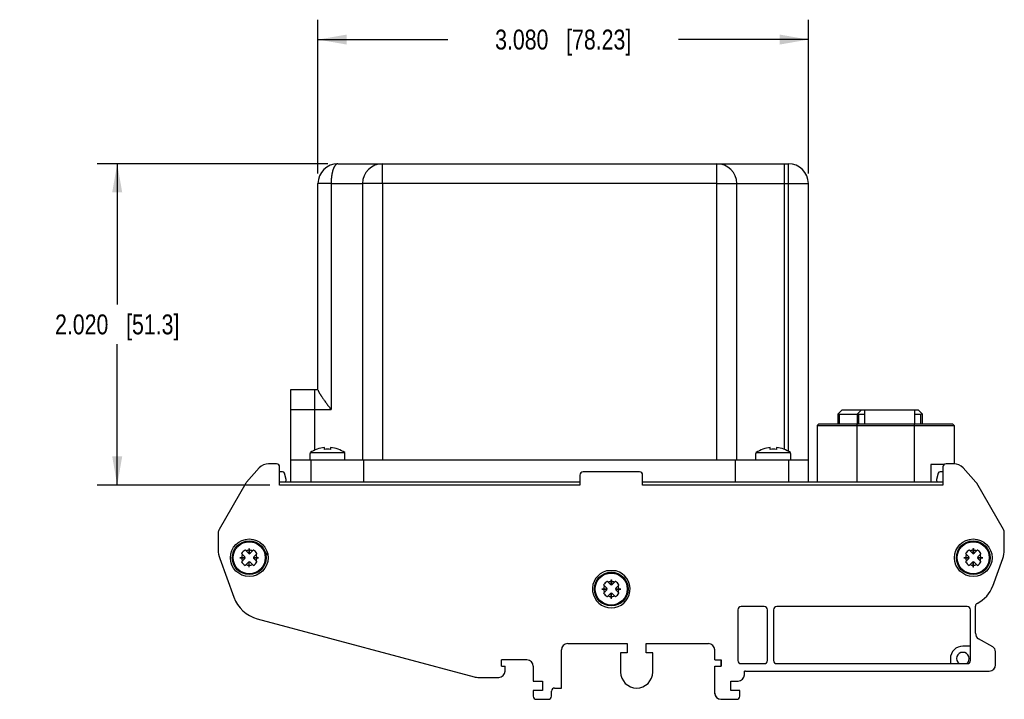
# Model space of a CAD drawing. Header units: inches. Extents: x 0 to 34, y 0 to 22.
# Tile 31 of 33: x 23.7 to 29.9, y 6.1 to 10.4. Entities that reach past the tile are written whole.
import ezdxf

# ---------------------------------------------------------------- set-up
doc = ezdxf.new("R2010")
doc.units = ezdxf.units.IN
doc.header["$LTSCALE"] = 1.87
doc.header["$MEASUREMENT"] = 0
doc.layers.get('0').update_dxf_attribs({"linetype": 'CONTINUOUS'})
doc.layers.add('DIMENSIONS', color=7, linetype='CONTINUOUS')
doc.styles.get("Standard").update_dxf_attribs({"font": 'txt', "width": 0.8})
doc.dimstyles.new('DIMSTYLE_1', dxfattribs={"dimtxt": 0.125, "dimasz": 0.18, "dimexe": 0.18, "dimexo": 0.0625, "dimgap": 0.09, "dimtad": 0, "dimtih": 1, "dimtoh": 1, "dimdec": 3, "dimzin": 4, "dimdsep": 46, "dimtxsty": 'STANDARD', "dimblk": '_FILLED', "dimblk1": '_FILLED', "dimblk2": '_FILLED', "dimcen": 0.09, "dimadec": 0, "dimazin": 0, "dimtp": 0.01, "dimtm": 0.01, "dimtfac": 1, "dimtdec": 3, "dimtofl": 0, "dimtmove": 0, "dimatfit": 3, "dimldrblk": '_FILLED', "dimfxl": 1, "dimtolj": 1, "dimtzin": 4, "dimarcsym": 0})

# ---------------------------------------------------------------- blocks, each defined once
blk = doc.blocks.new('_FILLED')
at = {"color": 0, "linetype": 'BYBLOCK'}
blk.add_solid([(0, 0), (-1, 0.174), (-1, -0.174)], dxfattribs=at)
blk = doc.blocks.new('*D9')
at = {"layer": 'DIMENSIONS', "color": 2, "linetype": 'CONTINUOUS'}
for p, q in [((25.6477, 9.4453), (24.1991, 9.4453)), ((24.3241, 9.4453), (24.3241, 8.5604)), ((24.3241, 7.4256), (24.3241, 8.3104)), ((25.2819, 7.4256), (24.1991, 7.4256))]:
    blk.add_line(p, q, dxfattribs=at)
at = {"layer": 'DIMENSIONS', "color": 2, "linetype": 'CONTINUOUS', "xscale": 0.18, "yscale": 0.18, "zscale": 0.18}
for p, rotation in [((24.3241, 9.4453), 90), ((24.3241, 7.4256), 270)]:
    blk.add_blockref('_FILLED', p, dxfattribs=dict(at, rotation=rotation))
at = {"layer": 'DIMENSIONS', "color": 2, "linetype": 'CONTINUOUS', "insert": (24.3241, 8.4979), "char_height": 0.125, "width": 1.225, "attachment_point": 2, "line_spacing_factor": 0.9}
blk.add_mtext('2.020{\\Ftxt.shx;\\W1.000000;\\H0.125000; }[51.3]', dxfattribs=at)
blk = doc.blocks.new('*D10')
at = {"layer": 'DIMENSIONS', "color": 2, "linetype": 'CONTINUOUS'}
for p, q in [((25.5851, 9.3828), (25.5851, 10.3505)), ((28.6651, 9.3828), (28.6651, 10.3505)), ((25.5851, 10.2255), (26.4001, 10.2255)), ((28.6651, 10.2255), (27.8501, 10.2255))]:
    blk.add_line(p, q, dxfattribs=at)
at = {"layer": 'DIMENSIONS', "color": 2, "linetype": 'CONTINUOUS', "xscale": 0.18, "yscale": 0.18, "zscale": 0.18, "rotation": 180}
blk.add_blockref('_FILLED', (25.5851, 10.2255), dxfattribs=at)
at = {"layer": 'DIMENSIONS', "color": 2, "linetype": 'CONTINUOUS', "xscale": 0.18, "yscale": 0.18, "zscale": 0.18}
blk.add_blockref('_FILLED', (28.6651, 10.2255), dxfattribs=at)
at = {"layer": 'DIMENSIONS', "color": 2, "linetype": 'CONTINUOUS', "insert": (27.1251, 10.288), "char_height": 0.125, "width": 1.325, "attachment_point": 2, "line_spacing_factor": 0.9}
blk.add_mtext('3.080{\\Ftxt.shx;\\W1.000000;\\H0.125000; }[78.23]', dxfattribs=at)

msp = doc.modelspace()

# ---------------------------------------------------------------- linework, layer by layer
at = {"color": 7, "linetype": 'CONTINUOUS'}
for p, q in [((25.7101, 9.4453), (28.5401, 9.4453)), ((25.5851, 8.0228), (25.5851, 9.3203)), ((25.8651, 9.3203), (25.8651, 7.5843)), ((28.2151, 7.5843), (28.2151, 9.3203)), ((28.6651, 7.4453), (28.6651, 9.3203)), ((25.4151, 7.4453), (25.4151, 8.0253)), ((25.4151, 8.0253), (25.5851, 8.0253)), ((28.849, 7.8705), (28.8746, 7.8961)), ((28.849, 7.8705), (28.849, 7.8103)), ((28.8608, 7.8705), (28.971, 7.8705)), ((29.3561, 7.8961), (28.8746, 7.8961)), ((28.971, 7.8705), (28.9966, 7.8961)), ((28.971, 7.8705), (28.971, 7.8103)), ((28.9829, 7.8705), (29.0183, 7.8705)), ((29.0183, 7.8961), (29.0183, 7.8103)), ((29.3344, 7.8103), (29.3344, 7.8961)), ((29.3344, 7.8705), (29.3699, 7.8705)), ((29.3561, 7.8961), (29.3817, 7.8705)), ((29.3817, 7.8103), (29.3817, 7.8705)), ((28.7301, 7.8103), (28.7201, 7.8003)), ((28.7201, 7.8003), (29.5801, 7.8003)), ((28.7201, 7.8003), (28.7201, 7.4453)), ((28.7301, 7.8103), (29.5701, 7.8103)), ((29.5701, 7.8103), (29.5801, 7.8003)), ((29.5801, 7.8003), (29.5801, 7.5594)), ((25.5356, 7.5843), (25.5356, 7.6243)), ((25.5356, 7.6243), (25.5374, 7.6243)), ((25.5374, 7.6243), (25.5374, 7.6293)), ((25.5374, 7.6293), (25.7529, 7.6293)), ((25.6256, 7.6497), (25.6256, 7.6623)), ((25.6646, 7.6623), (25.6646, 7.6497)), ((25.7529, 7.6243), (25.7529, 7.6293)), ((25.7529, 7.6243), (25.7546, 7.6243)), ((25.7546, 7.5843), (25.7546, 7.6243)), ((28.3356, 7.6243), (28.3374, 7.6243)), ((28.3356, 7.5843), (28.3356, 7.6243)), ((28.3374, 7.6293), (28.5529, 7.6293)), ((28.3374, 7.6243), (28.3374, 7.6293)), ((28.4256, 7.6497), (28.4256, 7.6623)), ((28.4646, 7.6623), (28.4646, 7.6497)), ((28.5529, 7.6243), (28.5529, 7.6293)), ((28.5529, 7.6243), (28.5546, 7.6243)), ((28.5546, 7.5843), (28.5546, 7.6243)), ((25.3247, 7.5595), (25.2753, 7.5595)), ((25.4151, 7.5843), (28.6651, 7.5843)), ((25.8735, 7.4453), (25.8735, 7.5843)), ((28.2068, 7.4453), (28.2068, 7.5843)), ((29.5173, 7.5553), (29.4331, 7.5553)), ((29.4331, 7.5553), (29.4331, 7.4453)), ((29.5788, 7.5595), (29.5294, 7.5595)), ((25.2166, 7.5332), (25.1365, 7.4436)), ((25.3444, 7.4256), (25.3444, 7.5398)), ((25.3625, 7.5083), (25.3444, 7.5083)), ((25.3844, 7.4602), (25.3739, 7.4995)), ((27.2302, 7.4886), (27.2302, 7.4256)), ((27.6042, 7.5082), (27.2499, 7.5082)), ((27.6239, 7.4256), (27.6239, 7.4886)), ((29.4803, 7.4995), (29.4697, 7.4602)), ((29.5097, 7.5083), (29.4917, 7.5083)), ((29.5097, 7.5398), (29.5097, 7.4256)), ((29.7176, 7.4436), (29.6375, 7.5332)), ((25.1318, 7.437), (24.9638, 7.1461)), ((25.3444, 7.4453), (27.2302, 7.4453)), ((27.2302, 7.4256), (25.3444, 7.4256)), ((27.6239, 7.4453), (29.5097, 7.4453)), ((29.5097, 7.4256), (27.6239, 7.4256)), ((29.8903, 7.1461), (29.7223, 7.437)), ((24.9586, 7.1264), (24.9586, 7.0181)), ((29.8956, 7.0181), (29.8956, 7.1264)), ((25.1066, 6.9935), (25.1256, 6.9745)), ((25.1288, 7.0158), (25.1479, 6.9967)), ((25.1531, 6.9944), (25.1531, 7.028)), ((25.1531, 7.028), (25.1538, 7.028)), ((25.1538, 7.028), (25.1538, 6.9944)), ((25.159, 6.9967), (25.1781, 7.0158)), ((25.1813, 6.9745), (25.2003, 6.9935)), ((25.266, 6.9847), (25.266, 7.0046)), ((29.6538, 6.9935), (29.6729, 6.9745)), ((29.6761, 7.0158), (29.6951, 6.9967)), ((29.7003, 7.028), (29.7011, 7.028)), ((29.7003, 6.9944), (29.7003, 7.028)), ((29.7011, 7.028), (29.7011, 6.9944)), ((29.7063, 6.9967), (29.7253, 7.0158)), ((29.7285, 6.9745), (29.7476, 6.9935)), ((24.9681, 6.9643), (25.0567, 6.7209)), ((25.0944, 6.9685), (25.0944, 6.9693)), ((25.0944, 6.9693), (25.1279, 6.9693)), ((25.1279, 6.9685), (25.0944, 6.9685)), ((25.1066, 6.9443), (25.1256, 6.9633)), ((25.1288, 6.922), (25.1479, 6.9411)), ((25.1531, 6.9099), (25.1531, 6.9434)), ((25.1538, 6.9099), (25.1538, 6.9434)), ((25.159, 6.9411), (25.1781, 6.922)), ((25.179, 6.9693), (25.2125, 6.9693)), ((25.2125, 6.9685), (25.179, 6.9685)), ((25.1813, 6.9633), (25.2003, 6.9443)), ((25.2125, 6.9693), (25.2125, 6.9685)), ((25.2705, 6.9847), (25.266, 6.9847)), ((29.6416, 6.9693), (29.6752, 6.9693)), ((29.6416, 6.9685), (29.6416, 6.9693)), ((29.6752, 6.9685), (29.6416, 6.9685)), ((29.6538, 6.9443), (29.6729, 6.9633)), ((29.6761, 6.922), (29.6951, 6.9411)), ((29.7003, 6.9099), (29.7003, 6.9434)), ((29.7011, 6.9099), (29.7011, 6.9434)), ((29.7063, 6.9411), (29.7253, 6.922)), ((29.7262, 6.9693), (29.7597, 6.9693)), ((29.7597, 6.9685), (29.7262, 6.9685)), ((29.7285, 6.9633), (29.7476, 6.9443)), ((29.7597, 6.9693), (29.7597, 6.9685)), ((29.8231, 6.7913), (29.8861, 6.9643)), ((25.1538, 6.9099), (25.1531, 6.9099)), ((27.4573, 6.8862), (27.3968, 6.8862)), ((29.7011, 6.9099), (29.7003, 6.9099)), ((27.4024, 6.8189), (27.4215, 6.7999)), ((27.4267, 6.8311), (27.4275, 6.8311)), ((27.4267, 6.7976), (27.4267, 6.8311)), ((27.4275, 6.8311), (27.4275, 6.7976)), ((27.4326, 6.7999), (27.4517, 6.8189)), ((27.368, 6.7724), (27.4015, 6.7724)), ((27.368, 6.7717), (27.368, 6.7724)), ((27.4015, 6.7717), (27.368, 6.7717)), ((27.3802, 6.7967), (27.3992, 6.7776)), ((27.3802, 6.7474), (27.3992, 6.7665)), ((27.4024, 6.7252), (27.4215, 6.7442)), ((27.4267, 6.713), (27.4267, 6.7465)), ((27.4275, 6.713), (27.4275, 6.7465)), ((27.4326, 6.7442), (27.4517, 6.7252)), ((27.4526, 6.7724), (27.4861, 6.7724)), ((27.4861, 6.7717), (27.4526, 6.7717)), ((27.4549, 6.7776), (27.474, 6.7967)), ((27.4549, 6.7665), (27.474, 6.7474)), ((27.4861, 6.7724), (27.4861, 6.7717)), ((27.4275, 6.713), (27.4267, 6.713)), ((28.2223, 6.6421), (28.2223, 6.3232)), ((28.3877, 6.6618), (28.242, 6.6618)), ((28.4074, 6.3232), (28.4074, 6.6421)), ((28.4468, 6.6421), (28.4468, 6.3232)), ((29.6633, 6.6618), (28.4664, 6.6618)), ((29.683, 6.3232), (29.683, 6.6421)), ((29.7145, 6.4943), (29.7145, 6.6646)), ((25.2041, 6.5858), (26.5656, 6.221)), ((29.8227, 6.409), (29.7342, 6.4602)), ((27.1141, 6.15), (27.1141, 6.3902)), ((27.1534, 6.4295), (27.5275, 6.4295)), ((27.5275, 6.3705), (27.4858, 6.3705)), ((27.4858, 6.3705), (27.4858, 6.2508)), ((27.5275, 6.4295), (27.5275, 6.3705)), ((27.6456, 6.4295), (28.0375, 6.4295)), ((27.6456, 6.3705), (27.6456, 6.4295)), ((27.6873, 6.3705), (27.6456, 6.3705)), ((27.6873, 6.2508), (27.6873, 6.3705)), ((28.0769, 6.3272), (28.0769, 6.3902)), ((29.683, 6.4138), (29.6357, 6.4138)), ((29.8405, 6.2957), (29.8405, 6.3784)), ((26.8975, 6.3272), (26.7381, 6.3272)), ((26.7381, 6.2878), (26.7381, 6.3272)), ((28.0769, 6.3272), (28.1163, 6.3272)), ((28.116, 6.3272), (28.116, 6.2878)), ((28.1163, 6.3272), (28.1163, 6.2878)), ((29.557, 6.335), (29.557, 6.3036)), ((26.7381, 6.2878), (26.7597, 6.2878)), ((26.7597, 6.2563), (26.7597, 6.2878)), ((26.9369, 6.2878), (26.9369, 6.1933)), ((28.0769, 6.2878), (28.1163, 6.2878)), ((28.0769, 6.1142), (28.0769, 6.2878)), ((28.242, 6.3036), (28.3877, 6.3036)), ((28.2637, 6.2327), (28.2637, 6.2554)), ((28.2696, 6.2563), (29.8011, 6.2563)), ((28.4664, 6.3036), (29.6633, 6.3036)), ((26.5962, 6.2169), (26.7204, 6.2169)), ((26.9369, 6.1933), (26.996, 6.1933)), ((26.996, 6.1933), (26.996, 6.1343)), ((28.1771, 6.1933), (28.2243, 6.1933)), ((28.1771, 6.1343), (28.1771, 6.1933)), ((26.996, 6.1343), (26.9369, 6.1343)), ((26.9369, 6.1343), (26.9369, 6.0988)), ((27.0518, 6.0988), (27.0518, 6.1303)), ((27.0715, 6.15), (27.1141, 6.15)), ((28.2342, 6.1343), (28.1771, 6.1343)), ((28.2342, 6.0988), (28.2342, 6.1343)), ((26.9566, 6.0791), (27.0321, 6.0791)), ((28.1163, 6.0791), (28.2145, 6.0791))]:
    msp.add_line(p, q, dxfattribs=at)
at = {"color": 9, "linetype": 'CONTINUOUS'}
for p, q in [((25.9901, 9.3203), (25.9901, 9.4453)), ((28.0901, 7.5843), (28.0901, 9.4453)), ((28.5151, 7.6497), (28.5151, 9.4453)), ((28.5401, 7.6374), (28.5401, 9.4453)), ((25.6675, 9.3203), (25.5851, 9.3203)), ((25.6675, 9.3203), (25.6675, 7.9003)), ((25.6675, 9.3203), (25.8651, 9.3203)), ((25.9901, 9.3203), (25.8651, 9.3203)), ((25.9901, 9.3203), (25.9901, 7.5843)), ((28.0901, 9.3203), (25.9901, 9.3203)), ((28.0901, 9.3203), (28.2151, 9.3203)), ((28.2151, 9.3203), (28.5401, 9.3203)), ((28.5401, 9.3203), (28.6651, 9.3203)), ((25.5651, 7.6454), (25.5651, 8.0253)), ((25.4151, 7.9003), (25.6675, 7.9003)), ((28.8608, 7.8103), (28.8608, 7.8705)), ((28.9829, 7.8103), (28.9829, 7.8705)), ((29.3699, 7.8705), (29.3699, 7.8103)), ((28.9701, 7.8103), (28.9701, 7.4453)), ((29.3301, 7.8103), (29.3301, 7.4453)), ((25.5401, 7.5843), (25.5401, 7.4453)), ((28.5401, 7.5843), (28.5401, 7.4453))]:
    msp.add_line(p, q, dxfattribs=at)
at = {"color": 7, "linetype": 'CONTINUOUS'}
for centre, radius in [((25.1534, 6.9689), 0.1181), ((25.1534, 6.9689), 0.1063), ((29.7007, 6.9689), 0.1181), ((29.7007, 6.9689), 0.1063), ((27.4271, 6.7721), 0.1063)]:
    msp.add_circle(centre, radius, dxfattribs=at)
at = {"color": 9, "linetype": 'CONTINUOUS'}
for centre in [(25.1534, 6.9689), (29.7007, 6.9689), (27.4271, 6.7721)]:
    msp.add_circle(centre, 0.1006, dxfattribs=at)
at = {"color": 7, "linetype": 'CONTINUOUS'}
for centre, radius, start, end in [((25.7101, 9.3203), 0.125, 90, 180), ((25.9901, 9.3203), 0.125, 90, 180), ((28.0901, 9.3203), 0.125, 0, 90), ((28.5401, 9.3203), 0.125, 0, 90), ((25.6451, 7.4755), 0.1878, 95.96064, 125.01632), ((25.6451, 7.4755), 0.1753, 83.6145, 96.3855), ((25.6451, 7.4755), 0.1878, 54.98368, 84.03936), ((28.4451, 7.4755), 0.1878, 95.96064, 125.01632), ((28.4451, 7.4755), 0.1753, 83.6145, 96.3855), ((28.4451, 7.4755), 0.1878, 54.98368, 84.03936), ((25.2753, 7.4807), 0.0787, 90, 138.21557), ((25.3247, 7.5398), 0.0197, 0, 90), ((29.5294, 7.5398), 0.0197, 90, 180), ((29.5788, 7.4807), 0.0787, 41.78443, 90), ((25.3625, 7.4965), 0.0118, 15.00004, 89.99973), ((27.2499, 7.4886), 0.0197, 90, 180), ((27.6042, 7.4886), 0.0197, 0, 90), ((29.4917, 7.4965), 0.0118, 90, 165.00023), ((25.1659, 7.4173), 0.0394, 138.21557, 150), ((25.373, 7.4571), 0.0118, 270, 15.00023), ((29.4811, 7.4571), 0.0118, 164.99991, 270.0027), ((29.6882, 7.4173), 0.0394, 30, 41.78443), ((24.9979, 7.1264), 0.0394, 150, 180), ((29.8562, 7.1264), 0.0394, 0, 30), ((25.116, 7.0181), 0.1575, 180, 200), ((25.1534, 6.9689), 0.0543, 118.27555, 151.72445), ((25.1121, 6.9991), 0.00787, 214.66374, 225), ((25.1534, 6.9689), 0.0476, 154.30201, 179.52652), ((25.1233, 7.0102), 0.00787, 45, 55.33649), ((25.1534, 6.9689), 0.0476, 90.47348, 115.69799), ((25.1534, 7.0023), 0.00787, 225, 315), ((25.1534, 6.9689), 0.0476, 64.30201, 89.52652), ((25.1836, 7.0102), 0.00787, 124.66374, 135), ((25.1534, 6.9689), 0.0543, 28.27555, 61.72445), ((25.1534, 6.9689), 0.0476, 0.47348, 25.69799), ((25.1948, 6.9991), 0.00787, 315, 325.33649), ((29.7007, 6.9689), 0.0543, 118.27555, 151.72445), ((29.6594, 6.9991), 0.00787, 214.66374, 225), ((29.7007, 6.9689), 0.0476, 154.30201, 179.52652), ((29.6705, 7.0102), 0.00787, 45, 55.33649), ((29.7007, 6.9689), 0.0476, 90.47348, 115.69799), ((29.7007, 7.0023), 0.00787, 225, 315), ((29.7007, 6.9689), 0.0476, 64.30201, 89.52652), ((29.7309, 7.0102), 0.00787, 124.66374, 135), ((29.7007, 6.9689), 0.0543, 28.27555, 61.72445), ((29.7007, 6.9689), 0.0476, 0.47348, 25.69799), ((29.742, 6.9991), 0.00787, 315, 325.33649), ((29.7381, 7.0181), 0.1575, 340, 360), ((25.1121, 6.9387), 0.00787, 135, 145.33649), ((25.1534, 6.9689), 0.0543, 208.27555, 241.72445), ((25.1534, 6.9689), 0.0476, 180.47348, 205.69799), ((25.12, 6.9689), 0.00787, 315, 45), ((25.1534, 6.9355), 0.00787, 45, 135), ((25.1869, 6.9689), 0.00787, 135, 225), ((25.1534, 6.9689), 0.0543, 298.27555, 331.72445), ((25.1534, 6.9689), 0.0476, 334.30201, 359.52652), ((25.1948, 6.9387), 0.00787, 34.66374, 45), ((29.6594, 6.9387), 0.00787, 135, 145.33649), ((29.7007, 6.9689), 0.0543, 208.27555, 241.72445), ((29.7007, 6.9689), 0.0476, 180.47348, 205.69799), ((29.6673, 6.9689), 0.00787, 315, 45), ((29.7007, 6.9355), 0.00787, 45, 135), ((29.7341, 6.9689), 0.00787, 135, 225), ((29.7007, 6.9689), 0.0543, 298.27555, 331.72445), ((29.7007, 6.9689), 0.0476, 334.30201, 359.52652), ((29.742, 6.9387), 0.00787, 34.66374, 45), ((25.1233, 6.9276), 0.00787, 304.66374, 315), ((25.1534, 6.9689), 0.0476, 244.30201, 269.52652), ((25.1534, 6.9689), 0.0476, 270.47348, 295.69799), ((25.1836, 6.9276), 0.00787, 225, 235.33649), ((27.4271, 6.7721), 0.1181, 104.83511, 75.16489), ((29.6705, 6.9276), 0.00787, 304.66374, 315), ((29.7007, 6.9689), 0.0476, 244.30201, 269.52652), ((29.7007, 6.9689), 0.0476, 270.47348, 295.69799), ((29.7309, 6.9276), 0.00787, 225, 235.33649), ((27.4271, 6.7721), 0.0543, 118.27555, 151.72445), ((27.3969, 6.8134), 0.00787, 45, 55.33649), ((27.4271, 6.7721), 0.0476, 90.47348, 115.69799), ((27.4271, 6.7721), 0.0476, 64.30201, 89.52652), ((27.4573, 6.8134), 0.00787, 124.66374, 135), ((27.4271, 6.7721), 0.0543, 28.27555, 61.72445), ((27.3857, 6.8022), 0.00787, 214.66374, 225), ((27.3857, 6.7419), 0.00787, 135, 145.33649), ((27.4271, 6.7721), 0.0543, 208.27555, 241.72445), ((27.4271, 6.7721), 0.0476, 154.30201, 179.52652), ((27.4271, 6.7721), 0.0476, 180.47348, 205.69799), ((27.3937, 6.7721), 0.00787, 315, 45), ((27.4271, 6.8055), 0.00787, 225, 315), ((27.4271, 6.7386), 0.00787, 45, 135), ((27.4605, 6.7721), 0.00787, 135, 225), ((27.4271, 6.7721), 0.0543, 298.27555, 331.72445), ((27.4271, 6.7721), 0.0476, 0.47348, 25.69799), ((27.4271, 6.7721), 0.0476, 334.30201, 359.52652), ((27.4684, 6.8022), 0.00787, 315, 325.33649), ((27.4684, 6.7419), 0.00787, 34.66374, 45), ((29.6382, 6.8587), 0.1969, 296.31938, 340), ((25.2601, 6.7949), 0.2165, 200, 255), ((27.3969, 6.7307), 0.00787, 304.66374, 315), ((27.4271, 6.7721), 0.0476, 244.30201, 269.52652), ((27.4271, 6.7721), 0.0476, 270.47348, 295.69799), ((27.4573, 6.7307), 0.00787, 225, 235.33649), ((29.7342, 6.6646), 0.0197, 116.31938, 180), ((28.242, 6.6421), 0.0197, 90, 180), ((28.3877, 6.6421), 0.0197, 0, 90), ((28.4664, 6.6421), 0.0197, 90, 180), ((29.6633, 6.6421), 0.0197, 0, 90), ((29.7538, 6.4943), 0.0394, 180, 240), ((27.1534, 6.3902), 0.0394, 90, 180), ((28.0375, 6.3902), 0.0394, 0, 90), ((29.6357, 6.335), 0.0787, 90, 180), ((29.6357, 6.335), 0.0394, 306.85173, 233.14827), ((29.805, 6.3784), 0.0354, 0, 60), ((26.8975, 6.2878), 0.0394, 0, 90), ((28.242, 6.3232), 0.0197, 180, 270), ((28.3877, 6.3232), 0.0197, 270, 360), ((28.4664, 6.3232), 0.0197, 180, 270), ((29.6633, 6.3232), 0.0197, 270, 360), ((26.7204, 6.2563), 0.0394, 270, 360), ((27.5865, 6.2508), 0.1008, 180, 360), ((28.2696, 6.2366), 0.0197, 90, 107.4576), ((29.8011, 6.2957), 0.0394, 270, 360), ((26.5962, 6.335), 0.1181, 255, 270), ((28.2243, 6.2327), 0.0394, 270, 360), ((27.0715, 6.1303), 0.0197, 90, 180), ((26.9566, 6.0988), 0.0197, 180, 270), ((27.0321, 6.0988), 0.0197, 270, 360), ((28.1163, 6.1185), 0.0394, 180, 270), ((28.116, 6.1185), 0.0394, 186.30877, 270), ((28.2145, 6.0988), 0.0197, 270, 360)]:
    msp.add_arc(centre, radius, start, end, dxfattribs=at)
for centre, start_param, end_param in [((28.8608, 7.8823), -3.926991, -3.141593), ((28.9829, 7.8823), -3.926991, -3.141593), ((29.3699, 7.8823), -3.141311, -2.355913)]:
    msp.add_ellipse(centre, major_axis=(0, 0.0118), ratio=1, start_param=start_param, end_param=end_param, dxfattribs=at)
at = {"color": 9, "linetype": 'CONTINUOUS'}
msp.add_open_spline([(25.7101, 9.4453), (25.7098, 9.4453), (25.7091, 9.4453), (25.7081, 9.4451), (25.707, 9.445), (25.7056, 9.4446), (25.7038, 9.444), (25.7021, 9.4431), (25.7008, 9.4422), (25.6994, 9.4413), (25.6977, 9.4399), (25.6957, 9.438), (25.6938, 9.4357), (25.6919, 9.4332), (25.69, 9.4305), (25.6882, 9.4275), (25.6864, 9.4242), (25.6847, 9.4206), (25.6831, 9.4169), (25.6815, 9.4129), (25.68, 9.4086), (25.6785, 9.4042), (25.6771, 9.3995), (25.6759, 9.3947), (25.6747, 9.3897), (25.6735, 9.3845), (25.6725, 9.3792), (25.6716, 9.3737), (25.6704, 9.3662), (25.6693, 9.3565), (25.6682, 9.3446), (25.6676, 9.3325), (25.6675, 9.3244), (25.6675, 9.3203)], degree=3, knots=[0, 0, 0, 0, 0.007498, 0.015031, 0.022632, 0.030333, 0.046148, 0.062708, 0.071331, 0.080209, 0.098796, 0.118595, 0.13969, 0.162141, 0.185987, 0.211247, 0.237926, 0.266017, 0.2955, 0.326344, 0.358508, 0.391945, 0.426604, 0.462426, 0.499348, 0.537302, 0.576214, 0.616009, 0.656607, 0.73988, 0.82535, 0.912302, 1, 1, 1, 1], dxfattribs=at)
at = {"color": 7, "linetype": 'CONTINUOUS'}
msp.add_open_spline([(25.5851, 8.0228), (25.5851, 8.0225), (25.5852, 8.0221), (25.5853, 8.0213), (25.5855, 8.0205), (25.5857, 8.0196), (25.5861, 8.0187), (25.5864, 8.0177), (25.5869, 8.0166), (25.5874, 8.0155), (25.588, 8.0142), (25.5886, 8.013), (25.5893, 8.0117), (25.5903, 8.0098), (25.5917, 8.0073), (25.5936, 8.0042), (25.5956, 8.0009), (25.5978, 7.9974), (25.6001, 7.9938), (25.6025, 7.9901), (25.6051, 7.9862), (25.6087, 7.9808), (25.6134, 7.9738), (25.6194, 7.9652), (25.6256, 7.9564), (25.6321, 7.9473), (25.6388, 7.9381), (25.6457, 7.9287), (25.6528, 7.9193), (25.6601, 7.9098), (25.665, 7.9035), (25.6675, 7.9003)], degree=3, knots=[0, 0, 0, 0, 0.004466, 0.009482, 0.015072, 0.021247, 0.028011, 0.03536, 0.043287, 0.05178, 0.060826, 0.070409, 0.080514, 0.091123, 0.113779, 0.138231, 0.164336, 0.191951, 0.220944, 0.25119, 0.282575, 0.314994, 0.382558, 0.45322, 0.526442, 0.601786, 0.6789, 0.757496, 0.837337, 0.918228, 1, 1, 1, 1], dxfattribs=at)

# ---------------------------------------------------------------- dimensions: what is measured, and where the dimension line sits
at = {"layer": 'DIMENSIONS', "color": 2, "linetype": 'CONTINUOUS'}
dim = msp.add_linear_dim(base=(28.6651, 10.2255), p1=(25.5851, 9.3828), p2=(28.6651, 9.3828), dimstyle='DIMSTYLE_1', dxfattribs=at)
dim.commit()
dim.dimension.update_dxf_attribs({"geometry": '*D10', "text_midpoint": (26.9751, 10.2255), "dimtype": 160})
dim = msp.add_linear_dim(base=(24.3241, 9.4453), p1=(25.2819, 7.4256), p2=(25.6477, 9.4453), angle=90, dimstyle='DIMSTYLE_1', dxfattribs=at)
dim.commit()
dim.dimension.update_dxf_attribs({"geometry": '*D9', "text_midpoint": (24.1741, 8.4354), "dimtype": 160})

doc.saveas('drawing.dxf')
